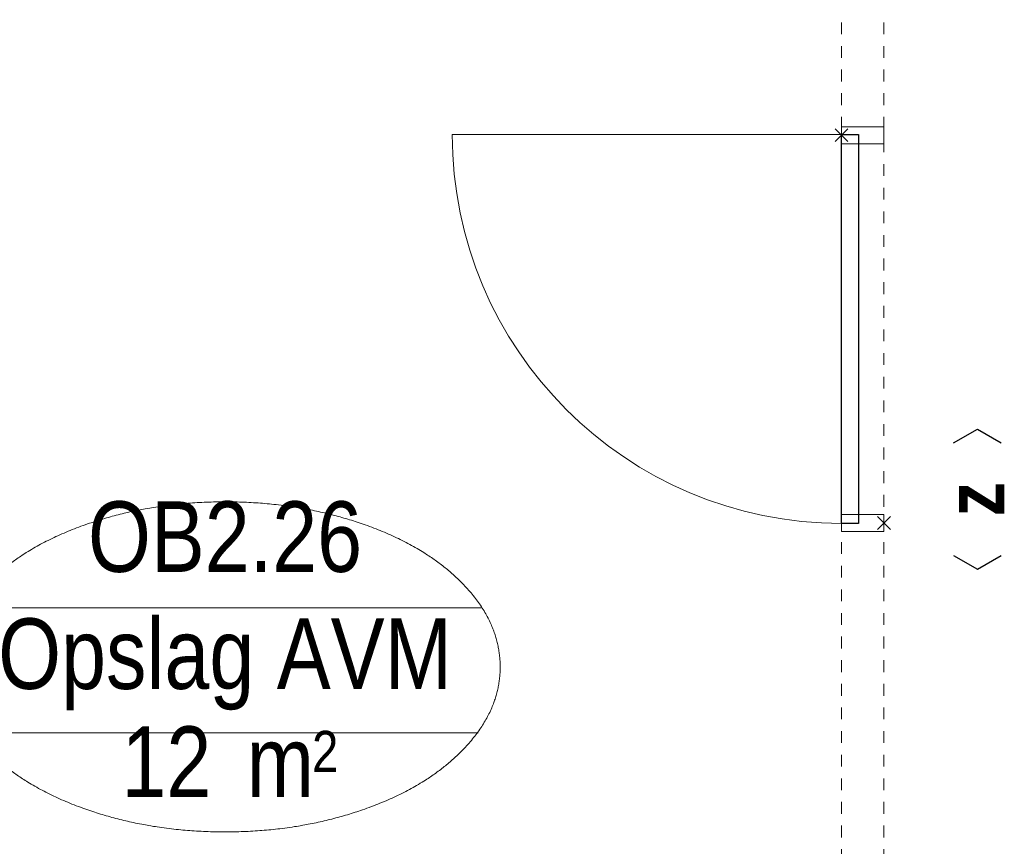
# Model space of a CAD drawing. Header units: millimetres. Extents: x -75976 to 232306, y 42824 to 140527.
# Tile 102 of 199: x 212755 to 215070, y 52216 to 54160. Entities that reach past the tile are written whole.
import ezdxf
from ezdxf.enums import TextEntityAlignment as Align

# ---------------------------------------------------------------- set-up
doc = ezdxf.new("R2010")
doc.units = ezdxf.units.MM
doc.header["$LTSCALE"] = 400
doc.header["$PDMODE"] = 3
doc.header["$PDSIZE"] = 15
doc.linetypes.add('STYLE_21', pattern=[0.138889, 0.069444, -0.069444])
for name, color, linetype, lineweight in [('Interieur-deur', 43, 'Continuous', 9), ('Interieur-systeemwand glas', 140, 'STYLE_21', 15), ('Kozijnmerken', 43, 'Continuous', 9), ('None', 7, 'Continuous', 9), ('Ruimtenummers', 5, 'Continuous', 25)]:
    doc.layers.add(name, color=color, linetype=linetype, lineweight=lineweight)
doc.styles.add('Arial Narrow', font='ARIALN.TTF', dxfattribs={"height": 222.25})
doc.styles.add('Arial Narrow (bold)', font='ARIALNB.TTF', dxfattribs={"height": 172.861111})

# ---------------------------------------------------------------- blocks, each defined once
blk = doc.blocks.new('Ruimtenummer UV 50')
at = {"layer": 'Ruimtenummers', "color": 8, "lineweight": 5}
for p, q in [((602.2, 156.5), (-602.3, 156.5)), ((594.7, -137.5), (-594.8, -137.5))]:
    blk.add_line(p, q, dxfattribs=at)
blk.add_open_spline([(-323.4, 353.8), (-173.3, 405.8), (173.3, 405.8), (323.4, 353.8), (473.5, 301.8), (560.1, 211.8), (646.8, 121.7), (646.8, 17.7), (646.8, -86.3), (560.1, -176.3), (473.5, -266.4), (323.4, -318.4), (173.3, -370.4), (-173.3, -370.4), (-323.4, -318.4), (-473.5, -266.4), (-560.2, -176.3), (-646.8, -86.3), (-646.8, 17.7), (-646.8, 121.7), (-560.2, 211.8), (-473.5, 301.8), (-323.4, 353.8)], degree=2, knots=[0, 0, 0, 0.09962, 0.19924, 0.19924, 0.283607, 0.283607, 0.349619, 0.349619, 0.415638, 0.415638, 0.5, 0.5, 0.59962, 0.69924, 0.69924, 0.783607, 0.783607, 0.849619, 0.849619, 0.915638, 0.915638, 1, 1, 1], dxfattribs=at)
at = {"layer": 'Ruimtenummers', "attachment_point": 2, "style": 'Arial Narrow'}
for s, insert, char_height in [(' 2', (220.1, -132.8), 96.8), (' m', (103.6, -122.2), 165.95)]:
    blk.add_mtext(s, dxfattribs=dict(at, insert=insert, char_height=char_height))
at = {"layer": 'Ruimtenummers', "style": 'Arial Narrow'}
for tag, p in [('Nummer', (0, 406.9)), ('Naam', (0, 131.7)), ('Oppervlak', (-137.9, -122.2))]:
    blk.add_attdef(tag, text='', height=165.9, dxfattribs=at).set_placement(p, align=Align.TOP_CENTER)
blk = doc.blocks.new('Kozijnmerk 50')
at = {"layer": 'Kozijnmerken', "color": 92, "linetype": 'Continuous', "lineweight": 25}
for points in [[(-132.2, 50.6), (-164.8, -5.8), (-132.2, -62.1)], [(132.2, 50.6), (164.8, -5.8), (132.2, -62.1)]]:
    blk.add_lwpolyline(points, dxfattribs=at)
at = {"layer": 'None', "color": 43, "style": 'Arial Narrow (bold)'}
blk.add_attdef('merk', text='', height=138.3, dxfattribs=at).set_placement((0, 0), align=Align.MIDDLE_CENTER)
blk = doc.blocks.new('Deur systeemwand 915')
at = {"layer": 'Interieur-deur', "color": 140, "linetype": 'Continuous', "lineweight": 15}
blk.add_line((0, 1015), (0, 100), dxfattribs=at)
at = {"layer": 'Interieur-deur', "color": 92, "linetype": 'Continuous', "lineweight": 25}
blk.add_lwpolyline([(-915, 100), (0, 100), (0, 60), (-915, 60)], close=True, dxfattribs=at)
at = {"layer": 'Interieur-deur', "color": 140, "linetype": 'Continuous', "lineweight": 15}
blk.add_arc((0, 100), 915, 90, 180, dxfattribs=at)
blk = doc.blocks.new('systeemwandstijl 880 hoh')
at = {"layer": 'Interieur-systeemwand glas', "color": 43, "linetype": 'Continuous', "lineweight": 9}
blk.add_lwpolyline([(0, 20), (100, 20), (100, -20), (0, -20)], close=True, dxfattribs=at)
at = {"layer": 'Interieur-systeemwand glas', "color": 43, "linetype": 'Continuous', "lineweight": 15}
blk.add_point((0, 0), dxfattribs=at)
blk = doc.blocks.new('*U1213')
at = {"layer": 'Interieur-systeemwand glas', "lineweight": 15}
for p, q in [((44996.1, -31310), (44996.1, -34997.8)), ((45096.1, -31310), (45096.1, -34997.8))]:
    blk.add_line(p, q, dxfattribs=at)
at = {"layer": 'None', "color": 7, "rotation": 90}
blk.add_blockref('Deur systeemwand 915', (45096.1, -32239.9), dxfattribs=at)
at = {"layer": 'None', "color": 7, "xscale": -1, "rotation": 180}
blk.add_blockref('systeemwandstijl 880 hoh', (44996.1, -32241.9), dxfattribs=at)
at = {"layer": 'None', "color": 7, "xscale": -1}
blk.add_blockref('systeemwandstijl 880 hoh', (45096.1, -33153.9), dxfattribs=at)

msp = doc.modelspace()

# ---------------------------------------------------------------- block references
at = {"layer": 'Kozijnmerken', "color": 7, "rotation": 90}
msp.add_blockref('Kozijnmerk 50', (215000.64933, 53032.06053), dxfattribs=at).add_auto_attribs({'merk': 'z'})
at = {"layer": 'None', "color": 7}
msp.add_blockref('*U1213', (169690.79627, 86130.0182), dxfattribs=at)
at = {"layer": 'Ruimtenummers'}
msp.add_blockref('Ruimtenummer UV 50', (213237.79629, 52620.08605), dxfattribs=at).add_auto_attribs({'Nummer': 'OB2.26', 'Naam': 'Opslag AVM', 'Oppervlak': '12'})

doc.saveas('drawing.dxf')
